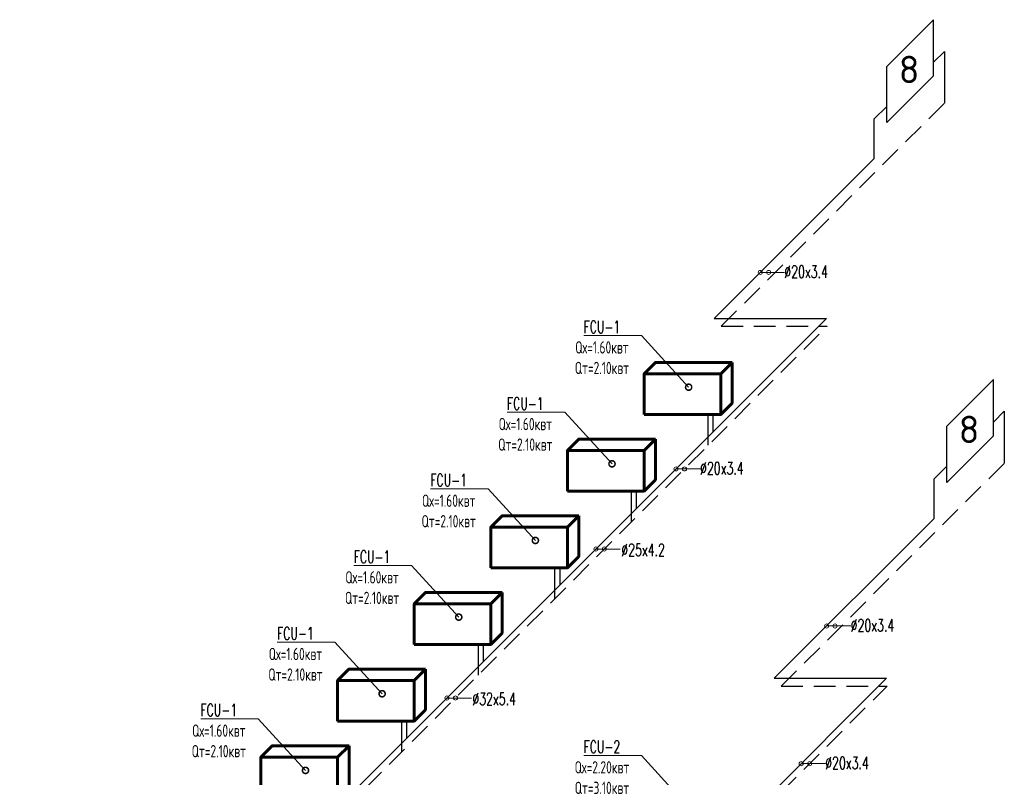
# Model space of a CAD drawing. Header units: inches. Extents: x 8001 to 766003, y -84601 to 563258.
# Tile 42 of 188: x 236712 to 251100, y 220463 to 231531. Entities that reach past the tile are written whole.
import ezdxf
from ezdxf import colors
from ezdxf.entities.mleader import LeaderData, LeaderLine
from ezdxf.math import Vec2, Vec3

# ---------------------------------------------------------------- set-up
doc = ezdxf.new("R2010")
doc.units = ezdxf.units.IN
doc.header["$MEASUREMENT"] = 0
doc.linetypes.add('CONTINOUS', pattern=[0])
doc.linetypes.add('HIDDEN', pattern=[9.525, 6.35, -3.175])
for name, color, linetype, lineweight in [('Fancoil', 4, 'Continuous', 60), ('SGM-M-400-TEXT', 140, 'CONTINOUS', 20), ('SGM-M-500-11-HI-TEXT', 11, 'CONTINOUS', 20), ('SGM-M-700-5-HVAC-WS-CWS-FCU', 32, 'CONTINOUS', 30), ('SGM-M-700-6-HVAC-WS-CWR-FCU', 141, 'HIDDEN', 30), ('ОВ', 250, 'Continuous', 25)]:
    doc.layers.add(name, color=color, linetype=linetype, lineweight=lineweight)
doc.styles.add('My style', font='isocpeur.ttf', dxfattribs={"height": 250})
doc.styles.add('SGM_MKN', font='romans.shx', dxfattribs={"width": 0.65, "height": 100})

# ---------------------------------------------------------------- blocks, each defined once
blk = doc.blocks.new('flaid 54512')
at = {"layer": 'ОВ', "color": 0, "lineweight": 60}
blk.add_lwpolyline([(1359433, -675694), (1359267, -675861), (1358146, -675861), (1358312, -675694)], close=True, dxfattribs=at)
for points in [[(1359433, -675694), (1359433, -676287)], [(1358146, -675861), (1358146, -676454)], [(1359267, -675861), (1359267, -676454)], [(1359433, -676287), (1359433, -676287), (1359267, -676454), (1358146, -676454)]]:
    blk.add_lwpolyline(points, dxfattribs=at)
blk = doc.blocks.new('_DotSmall')
at = {"color": 0, "linetype": 'ByBlock', "const_width": 0.5}
blk.add_lwpolyline([(-0.0625, 0, 1), (0.0625, 0, 1)], format="xyb", close=True, dxfattribs=at)

msp = doc.modelspace()

# ---------------------------------------------------------------- linework, layer by layer
at = {"ltscale": 100}
for p, q in [((249382.386, 230848.981), (250065.99, 231530.706)), ((250065.99, 230910.113), (250224.109, 231067.798)), ((250224.109, 231067.798), (250224.109, 230311.136)), ((249382.386, 230027.509), (250065.99, 230709.234)), ((249192.416, 230075.388), (249382.386, 230264.836)), ((249192.416, 230075.388), (249192.416, 229496.784)), ((250258.668, 225590.69), (250942.272, 226272.415)), ((250942.272, 225651.822), (251100.392, 225809.506)), ((251100.392, 225809.506), (251100.392, 225052.845)), ((250258.668, 224769.218), (250942.272, 225450.943)), ((250068.699, 224817.097), (250258.668, 225006.544)), ((250068.699, 224817.097), (250068.699, 224238.493))]:
    msp.add_line(p, q, dxfattribs=at)
at = {"lineweight": 25}
for p, q in [((250065.99, 230709.234), (250065.99, 231530.706)), ((249382.386, 230027.509), (249382.386, 230848.981)), ((250942.272, 225450.943), (250942.272, 226272.415)), ((250258.668, 224769.218), (250258.668, 225590.69))]:
    msp.add_line(p, q, dxfattribs=at)
at = {"layer": 'SGM-M-500-11-HI-TEXT', "color": 5, "ltscale": 30}
for p, q in [((247890.284, 227838.338), (247533.97, 227838.338)), ((246659.465, 224968.353), (246303.151, 224968.353)), ((245488.825, 223797.713), (245132.511, 223797.713)), ((248859.762, 222673.243), (248503.449, 222673.243)), ((243312.32, 221621.208), (242956.007, 221621.208)), ((248488.056, 220662.371), (248131.743, 220662.371))]:
    msp.add_line(p, q, dxfattribs=at)
for centre in [(247533.97, 227838.338), (247658.372, 227838.338), (246303.151, 224968.353), (246427.553, 224968.353), (245132.511, 223797.713), (245256.913, 223797.713), (248503.449, 222673.243), (248627.851, 222673.243), (242956.007, 221621.208), (243080.408, 221621.208), (248131.743, 220662.371), (248256.145, 220662.371)]:
    msp.add_circle(centre, 30, dxfattribs=at)
at = {"layer": 'SGM-M-700-5-HVAC-WS-CWS-FCU', "ltscale": 500}
for p, q in [((246862.797, 227167.165), (249192.416, 229496.784)), ((236712.488, 215377.69), (248501.962, 227167.164)), ((246862.797, 227167.165), (248501.962, 227167.164)), ((246847.818, 225513.02), (246847.818, 225763.037)), ((245728.103, 224393.305), (245728.103, 224643.322)), ((247739.08, 221908.874), (250068.699, 224238.493)), ((244608.388, 223273.59), (244608.388, 223523.608)), ((243488.673, 222153.875), (243488.673, 222403.893)), ((236712.488, 209243.116), (249378.245, 221908.873)), ((247739.08, 221908.874), (249378.245, 221908.873)), ((242368.951, 221034.167), (242368.951, 221284.185))]:
    msp.add_line(p, q, dxfattribs=at)
at = {"layer": 'SGM-M-700-6-HVAC-WS-CWR-FCU', "ltscale": 50}
for p, q in [((246964.898, 227051.924), (250224.109, 230311.136)), ((236721.65, 215262.45), (248511.124, 227051.924)), ((246964.898, 227051.924), (248511.124, 227051.924)), ((247841.18, 221793.633), (251100.392, 225052.845)), ((236721.65, 209127.876), (249387.407, 221793.633)), ((247841.18, 221793.633), (249387.407, 221793.633))]:
    msp.add_line(p, q, dxfattribs=at)
at = {"layer": 'SGM-M-700-6-HVAC-WS-CWR-FCU', "ltscale": 500}
for p, q in [((246773.673, 225314.473), (246773.673, 225763.036)), ((245653.958, 224194.758), (245653.958, 224643.322)), ((244534.243, 223075.043), (244534.243, 223523.607)), ((243414.528, 221955.328), (243414.528, 222403.892)), ((242294.806, 220835.62), (242294.806, 221284.184))]:
    msp.add_line(p, q, dxfattribs=at)

# ---------------------------------------------------------------- block references
at = {"layer": 'Fancoil', "color": 0, "lineweight": 25}
for p in [(-1112309.698, 902216.692, -40), (-1113429.413, 901096.977, -40), (-1114549.127, 899977.262, -40), (-1115668.842, 898857.547, -40), (-1116788.564, 897737.839, -40), (-1117908.279, 896618.124, -40)]:
    msp.add_blockref('flaid 54512', p, dxfattribs=at)

# ---------------------------------------------------------------- texts
at = {"char_height": 400, "width": 57.01269, "attachment_point": 9, "style": 'My style'}
for insert in [(249860.393, 230603.473), (250736.676, 225345.182)]:
    msp.add_mtext('\\A1;8', dxfattribs=dict(at, insert=insert))
at = {"layer": 'SGM-M-500-11-HI-TEXT', "color": 5, "ltscale": 30, "style": 'SGM_MKN', "width": 0.65}
for s, p in [('%%C20x3.4', (247885.954, 227757.875)), ('%%C20x3.4', (246655.135, 224887.89)), ('%%C25x4.2', (245504.011, 223694.785)), ('%%C20x3.4', (248855.433, 222592.78)), ('%%C32x5.4', (243327.506, 221518.28)), ('%%C20x3.4', (248483.727, 220581.908))]:
    msp.add_text(s, height=180, dxfattribs=at).set_placement(p)

# ---------------------------------------------------------------- leaders
at = {"layer": 'SGM-M-400-TEXT', "color": 7, "ltscale": 30, "true_color": 0xffffff}
ml = msp.add_multileader_mtext('Standard', dxfattribs=at)
ml.set_content('\\A1;{\\C255;\\c16777215;FCU-1\\PQх=1.60квт\\PQт=2.10квт}', color=5, style='SGM_MKN')
ml.set_leader_properties(lineweight=18)
ml.set_arrow_properties(name='DOTSMALL')
ml.build(insert=Vec2(0, 0))
ml.multileader.update_dxf_attribs({"text_left_attachment_type": 6, "text_right_attachment_type": 6, "dogleg_length": 0, "arrow_head_size": 180})
ctx = ml.context
ctx.base_point, ctx.char_height, ctx.arrow_head_size, ctx.plane_origin = Vec3(244644.64, 226917.27), 180, 180, Vec3(351442.478, 369957.658)
ctx.left_attachment, ctx.right_attachment, ctx.text_align_type = 6, 6, 1
notes = []
notes.append((ctx, [(1, (1, 1, 0), (245796.355, 226917.27), (-1, 0), 0, [(0, [(246487.513, 226162.103)], 0, [])])]))
ctx.mtext.insert, ctx.mtext.width, ctx.mtext.defined_height, ctx.mtext.alignment, ctx.mtext.flow_direction = Vec3(245220.497, 227133.27), 830.20237, 239.92, 2, 5
ml = msp.add_multileader_mtext('Standard', dxfattribs=at)
ml.set_content('\\A1;{\\C0;\\c16777215;FCU-1\\PQх=1.60квт\\PQт=2.10квт}', color=5, style='SGM_MKN')
ml.set_leader_properties(lineweight=18)
ml.set_arrow_properties(name='DOTSMALL')
ml.build(insert=Vec2(0, 0))
ml.multileader.update_dxf_attribs({"text_left_attachment_type": 6, "text_right_attachment_type": 6, "dogleg_length": 0, "arrow_head_size": 180})
ctx = ml.context
ctx.base_point, ctx.char_height, ctx.arrow_head_size, ctx.plane_origin = Vec3(243524.925, 225797.555), 180, 180, Vec3(350322.763, 368837.943)
ctx.left_attachment, ctx.right_attachment, ctx.text_align_type = 6, 6, 1
notes.append((ctx, [(1, (1, 1, 0), (244676.64, 225797.555), (-1, 0), 0, [(0, [(245367.798, 225042.388)], 0, [])])]))
ctx.mtext.insert, ctx.mtext.width, ctx.mtext.defined_height, ctx.mtext.alignment, ctx.mtext.flow_direction = Vec3(244100.783, 226013.555), 830.20237, 239.92, 2, 5
ml = msp.add_multileader_mtext('Standard', dxfattribs=at)
ml.set_content('\\A1;{\\C0;\\c16777215;FCU-1\\PQх=1.60квт\\PQт=2.10квт}', color=5, style='SGM_MKN')
ml.set_leader_properties(lineweight=18)
ml.set_arrow_properties(name='DOTSMALL')
ml.build(insert=Vec2(0, 0))
ml.multileader.update_dxf_attribs({"text_left_attachment_type": 6, "text_right_attachment_type": 6, "dogleg_length": 0, "arrow_head_size": 180})
ctx = ml.context
ctx.base_point, ctx.char_height, ctx.arrow_head_size, ctx.plane_origin = Vec3(242405.211, 224677.84), 180, 180, Vec3(349203.048, 367718.228)
ctx.left_attachment, ctx.right_attachment, ctx.text_align_type = 6, 6, 1
notes.append((ctx, [(1, (1, 1, 0), (243556.925, 224677.84), (-1, 0), 0, [(0, [(244248.084, 223922.673)], 0, [])])]))
ctx.mtext.insert, ctx.mtext.width, ctx.mtext.defined_height, ctx.mtext.alignment, ctx.mtext.flow_direction = Vec3(242981.068, 224893.84), 830.20237, 239.92, 2, 5
ml = msp.add_multileader_mtext('Standard', dxfattribs=at)
ml.set_content('\\A1;{\\C0;\\c16777215;FCU-1\\PQх=1.60квт\\PQт=2.10квт}', color=5, style='SGM_MKN')
ml.set_leader_properties(lineweight=18)
ml.set_arrow_properties(name='DOTSMALL')
ml.build(insert=Vec2(0, 0))
ml.multileader.update_dxf_attribs({"text_left_attachment_type": 6, "text_right_attachment_type": 6, "dogleg_length": 0, "arrow_head_size": 180})
ctx = ml.context
ctx.base_point, ctx.char_height, ctx.arrow_head_size, ctx.plane_origin = Vec3(241285.496, 223558.125), 180, 180, Vec3(348083.334, 366598.513)
ctx.left_attachment, ctx.right_attachment, ctx.text_align_type = 6, 6, 1
notes.append((ctx, [(1, (1, 1, 0), (242437.21, 223558.125), (-1, 0), 0, [(0, [(243128.369, 222802.959)], 0, [])])]))
ctx.mtext.insert, ctx.mtext.width, ctx.mtext.defined_height, ctx.mtext.alignment, ctx.mtext.flow_direction = Vec3(241861.353, 223774.125), 830.20237, 239.92, 2, 5
ml = msp.add_multileader_mtext('Standard', dxfattribs=at)
ml.set_content('\\A1;{\\C0;\\c16777215;FCU-1\\PQх=1.60квт\\PQт=2.10квт}', color=5, style='SGM_MKN')
ml.set_leader_properties(lineweight=18)
ml.set_arrow_properties(name='DOTSMALL')
ml.build(insert=Vec2(0, 0))
ml.multileader.update_dxf_attribs({"text_left_attachment_type": 6, "text_right_attachment_type": 6, "dogleg_length": 0, "arrow_head_size": 180})
ctx = ml.context
ctx.base_point, ctx.char_height, ctx.arrow_head_size, ctx.plane_origin = Vec3(240165.774, 222438.417), 180, 180, Vec3(346963.612, 365478.805)
ctx.left_attachment, ctx.right_attachment, ctx.text_align_type = 6, 6, 1
notes.append((ctx, [(1, (1, 1, 0), (241317.488, 222438.417), (-1, 0), 0, [(0, [(242008.647, 221683.251)], 0, [])])]))
ctx.mtext.insert, ctx.mtext.width, ctx.mtext.defined_height, ctx.mtext.alignment, ctx.mtext.flow_direction = Vec3(240741.631, 222654.417), 830.20237, 239.92, 2, 5
ml = msp.add_multileader_mtext('Standard', dxfattribs=at)
ml.set_content('\\A1;{\\C0;\\c16777215;FCU-1\\PQх=1.60квт\\PQт=2.10квт}', color=5, style='SGM_MKN')
ml.set_leader_properties(lineweight=18)
ml.set_arrow_properties(name='DOTSMALL')
ml.build(insert=Vec2(0, 0))
ml.multileader.update_dxf_attribs({"text_left_attachment_type": 6, "text_right_attachment_type": 6, "dogleg_length": 0, "arrow_head_size": 180})
ctx = ml.context
ctx.base_point, ctx.char_height, ctx.arrow_head_size, ctx.plane_origin = Vec3(239046.059, 221318.702), 180, 180, Vec3(345843.897, 364359.091)
ctx.left_attachment, ctx.right_attachment, ctx.text_align_type = 6, 6, 1
notes.append((ctx, [(1, (1, 1, 0), (240197.773, 221318.702), (-1, 0), 0, [(0, [(240888.932, 220563.536)], 0, [])])]))
ctx.mtext.insert, ctx.mtext.width, ctx.mtext.defined_height, ctx.mtext.alignment, ctx.mtext.flow_direction = Vec3(239621.916, 221534.702), 830.20237, 239.92, 2, 5
ml = msp.add_multileader_mtext('Standard', dxfattribs=at)
ml.set_content('\\A1;{\\C255;\\c16777215;FCU-2\\PQх=2.20квт\\PQт=3.10квт}', color=5, style='SGM_MKN')
ml.set_leader_properties(lineweight=18)
ml.set_arrow_properties(name='DOTSMALL')
ml.build(insert=Vec2(0, 0))
ml.multileader.update_dxf_attribs({"text_left_attachment_type": 6, "text_right_attachment_type": 6, "dogleg_length": 0, "arrow_head_size": 180})
ctx = ml.context
ctx.base_point, ctx.char_height, ctx.arrow_head_size, ctx.plane_origin = Vec3(244644.64, 220782.696), 180, 180, Vec3(351442.478, 363823.084)
ctx.left_attachment, ctx.right_attachment, ctx.text_align_type = 6, 6, 1
notes.append((ctx, [(1, (1, 1, 0), (245796.355, 220782.696), (-1, 0), 0, [(0, [(246487.513, 220027.529)], 0, [])])]))
ctx.mtext.insert, ctx.mtext.width, ctx.mtext.defined_height, ctx.mtext.alignment, ctx.mtext.flow_direction = Vec3(245220.497, 220998.696), 830.20237, 239.92, 2, 5
for ctx, leaders in notes:
    for number, flags, end, landing, length, lines in leaders:
        leader = LeaderData()
        leader.index, (leader.has_last_leader_line, leader.has_dogleg_vector, leader.attachment_direction) = number, flags
        leader.last_leader_point, leader.dogleg_vector, leader.dogleg_length = Vec3(end), Vec3(landing), length
        for number, points, colour, breaks in lines:
            line = LeaderLine()
            line.index, line.vertices, line.color, line.breaks = number, Vec3.list(points), colors.encode_raw_color(colour), breaks
            leader.lines.append(line)
        ctx.leaders.append(leader)

doc.saveas('drawing.dxf')
